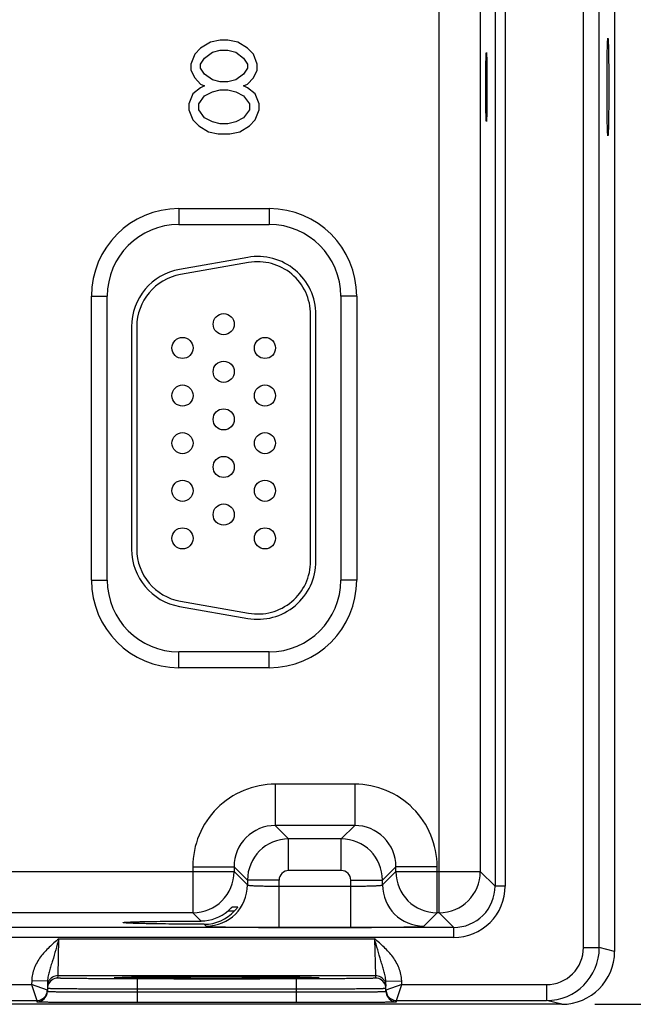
# Model space of a CAD drawing. Header units: inches. Extents: x 0 to 34, y 0 to 22.
# Tile 131 of 145: x 23.1 to 24.3, y 16.4 to 18.3. Entities that reach past the tile are written whole.
import ezdxf

# ---------------------------------------------------------------- set-up
doc = ezdxf.new("R2010")
doc.units = ezdxf.units.IN
doc.header["$LTSCALE"] = 1.87
doc.header["$MEASUREMENT"] = 0
doc.layers.get('0').update_dxf_attribs({"linetype": 'CONTINUOUS'})
doc.layers.add('02___PRT_ALL_AXES', color=7, linetype='CONTINUOUS')
doc.layers.add('DIMENSIONS', color=7, linetype='CONTINUOUS')
doc.styles.get("Standard").update_dxf_attribs({"font": 'txt', "width": 0.8})
doc.dimstyles.new('DIMSTYLE_2', dxfattribs={"dimtxt": 0.125, "dimasz": 0.18, "dimexe": 0.125, "dimexo": 0.0625, "dimgap": 0.0625, "dimtad": 0, "dimtih": 1, "dimtoh": 1, "dimzin": 4, "dimdsep": 46, "dimtxsty": 'STANDARD', "dimblk": '_FILLED', "dimblk1": '_FILLED', "dimblk2": '_FILLED', "dimcen": 0.09, "dimadec": 0, "dimazin": 0, "dimtp": 0.01, "dimtm": 0.01, "dimtfac": 1, "dimtofl": 0, "dimtmove": 0, "dimatfit": 3, "dimldrblk": '_FILLED', "dimfxl": 1, "dimtolj": 1, "dimtzin": 4, "dimarcsym": 0})

# ---------------------------------------------------------------- blocks, each defined once
blk = doc.blocks.new('_FILLED')
at = {"color": 0, "linetype": 'BYBLOCK'}
blk.add_solid([(0, 0), (-1, 0.174), (-1, -0.174)], dxfattribs=at)
blk = doc.blocks.new('*D15')
at = {"layer": 'DIMENSIONS', "color": 2, "linetype": 'CONTINUOUS'}
for p, q in [((24.1963, 19.8624), (25.1088, 19.8624)), ((24.9838, 19.8624), (24.9838, 18.3466)), ((24.9838, 16.3934), (24.9838, 18.0966)), ((24.1964, 16.3934), (25.1088, 16.3934))]:
    blk.add_line(p, q, dxfattribs=at)
at = {"layer": 'DIMENSIONS', "color": 2, "linetype": 'CONTINUOUS', "xscale": 0.18, "yscale": 0.18, "zscale": 0.18}
for p, rotation in [((24.9838, 19.8624), 90), ((24.9838, 16.3934), 270)]:
    blk.add_blockref('_FILLED', p, dxfattribs=dict(at, rotation=rotation))
at = {"layer": 'DIMENSIONS', "color": 2, "linetype": 'CONTINUOUS', "insert": (24.9838, 18.2841), "char_height": 0.125, "width": 1.125, "attachment_point": 2, "line_spacing_factor": 0.9}
blk.add_mtext('3.47{\\Ftxt.shx;\\W1.000000;\\H0.125000; }[88.1]', dxfattribs=at)

msp = doc.modelspace()

# ---------------------------------------------------------------- linework, layer by layer
at = {"color": 7, "linetype": 'CONTINUOUS'}
for p, q in [((24.1749, 16.5006), (24.1749, 19.7552)), ((24.2049, 16.5006), (24.2049, 19.7552)), ((24.2338, 19.7624), (24.2338, 16.4934)), ((23.9017, 16.5665), (23.9017, 19.6892)), ((24.0075, 19.6391), (24.0075, 16.6167)), ((24.0265, 19.6391), (24.0265, 16.6167)), ((23.9797, 19.6113), (23.9797, 16.6445)), ((23.469, 18.2127), (23.4505, 18.2014)), ((23.4875, 18.2165), (23.469, 18.2127)), ((23.5022, 18.2165), (23.4875, 18.2165)), ((23.5207, 18.2127), (23.5022, 18.2165)), ((23.5391, 18.2014), (23.5207, 18.2127)), ((23.4395, 18.1901), (23.4321, 18.1712)), ((23.4505, 18.2014), (23.4395, 18.1901)), ((23.4579, 18.1826), (23.4727, 18.1939)), ((23.4727, 18.1939), (23.4875, 18.1976)), ((23.4875, 18.1976), (23.5022, 18.1976)), ((23.5022, 18.1976), (23.517, 18.1939)), ((23.517, 18.1939), (23.5317, 18.1826)), ((23.5502, 18.1901), (23.5391, 18.2014)), ((23.5576, 18.1712), (23.5502, 18.1901)), ((23.4321, 18.1712), (23.4321, 18.1599)), ((23.4505, 18.1712), (23.4579, 18.1826)), ((23.4505, 18.1637), (23.4505, 18.1712)), ((23.5317, 18.1826), (23.5391, 18.1712)), ((23.5391, 18.1712), (23.5391, 18.1637)), ((23.5576, 18.1599), (23.5576, 18.1712)), ((23.4321, 18.1599), (23.4395, 18.1449)), ((23.4579, 18.1524), (23.4505, 18.1637)), ((23.4727, 18.1411), (23.4579, 18.1524)), ((23.5317, 18.1524), (23.517, 18.1411)), ((23.5391, 18.1637), (23.5317, 18.1524)), ((23.5502, 18.1449), (23.5576, 18.1599)), ((23.4395, 18.1449), (23.4505, 18.1335)), ((23.4505, 18.1335), (23.4579, 18.1298)), ((23.4875, 18.1373), (23.4727, 18.1411)), ((23.5022, 18.1373), (23.4875, 18.1373)), ((23.517, 18.1411), (23.5022, 18.1373)), ((23.5317, 18.1298), (23.5391, 18.1335)), ((23.5391, 18.1335), (23.5502, 18.1449)), ((23.4358, 18.1147), (23.4284, 18.0959)), ((23.4505, 18.126), (23.4358, 18.1147)), ((23.4579, 18.1298), (23.4505, 18.126)), ((23.4579, 18.1109), (23.4727, 18.1185)), ((23.4727, 18.1185), (23.4875, 18.1222)), ((23.4875, 18.1222), (23.5022, 18.1222)), ((23.5022, 18.1222), (23.517, 18.1185)), ((23.517, 18.1185), (23.5317, 18.1109)), ((23.5391, 18.126), (23.5317, 18.1298)), ((23.5539, 18.1147), (23.5391, 18.126)), ((23.5613, 18.0959), (23.5539, 18.1147)), ((23.4284, 18.0959), (23.4284, 18.0845)), ((23.4469, 18.0959), (23.4579, 18.1109)), ((23.4469, 18.0845), (23.4469, 18.0959)), ((23.5317, 18.1109), (23.5428, 18.0959)), ((23.5428, 18.0959), (23.5428, 18.0845)), ((23.5613, 18.0845), (23.5613, 18.0959)), ((23.4284, 18.0845), (23.4358, 18.0657)), ((23.4579, 18.0695), (23.4469, 18.0845)), ((23.5428, 18.0845), (23.5317, 18.0695)), ((23.5539, 18.0657), (23.5613, 18.0845)), ((23.4358, 18.0657), (23.4469, 18.0544)), ((23.4727, 18.0619), (23.4579, 18.0695)), ((23.4875, 18.0582), (23.4727, 18.0619)), ((23.517, 18.0619), (23.5022, 18.0582)), ((23.5317, 18.0695), (23.517, 18.0619)), ((23.5428, 18.0544), (23.5539, 18.0657)), ((23.4469, 18.0544), (23.4653, 18.0431)), ((23.4653, 18.0431), (23.4838, 18.0393)), ((23.5022, 18.0582), (23.4875, 18.0582)), ((23.5059, 18.0393), (23.5244, 18.0431)), ((23.5244, 18.0431), (23.5428, 18.0544)), ((23.4838, 18.0393), (23.5059, 18.0393)), ((23.4093, 17.8979), (23.5803, 17.8979)), ((23.4093, 17.8979), (23.4093, 17.8679)), ((23.5803, 17.8979), (23.5803, 17.8679)), ((23.4093, 17.8679), (23.5803, 17.8679)), ((23.5395, 17.8057), (23.4105, 17.783)), ((23.5412, 17.7959), (23.4122, 17.7731)), ((23.2438, 17.7324), (23.2738, 17.7324)), ((23.2438, 17.1954), (23.2438, 17.7324)), ((23.2738, 17.1954), (23.2738, 17.7324)), ((23.7459, 17.7324), (23.7159, 17.7324)), ((23.7159, 17.7324), (23.7159, 17.1954)), ((23.7459, 17.7324), (23.7459, 17.1954)), ((23.6586, 17.2314), (23.6586, 17.6974)), ((23.6686, 17.2314), (23.6686, 17.6974)), ((23.3196, 17.6746), (23.3196, 17.2541)), ((23.3296, 17.6746), (23.3296, 17.2541)), ((23.2438, 17.1954), (23.2738, 17.1954)), ((23.7459, 17.1954), (23.7159, 17.1954)), ((23.4122, 17.1556), (23.5412, 17.1329)), ((23.4105, 17.1458), (23.5395, 17.1231)), ((23.5803, 17.0599), (23.4093, 17.0599)), ((23.4093, 17.0299), (23.4093, 17.0599)), ((23.5803, 17.0299), (23.5803, 17.0599)), ((23.5803, 17.0299), (23.4093, 17.0299)), ((23.742, 16.8095), (23.5917, 16.8095)), ((23.5917, 16.8095), (23.5917, 16.7315)), ((23.742, 16.8095), (23.742, 16.7315)), ((23.742, 16.7315), (23.5917, 16.7315)), ((23.5917, 16.7315), (23.617, 16.7062)), ((23.742, 16.7315), (23.7166, 16.7062)), ((23.617, 16.6462), (23.617, 16.7062)), ((23.7166, 16.7062), (23.617, 16.7062)), ((23.7166, 16.6462), (23.7166, 16.7062)), ((22.765, 16.6445), (23.5137, 16.6445)), ((23.4357, 16.6536), (23.5137, 16.6536)), ((23.4357, 16.6536), (23.4357, 16.5665)), ((23.5137, 16.6536), (23.5391, 16.6282)), ((23.5137, 16.6536), (23.5137, 16.6445)), ((23.5137, 16.6445), (23.5391, 16.6191)), ((23.7166, 16.6462), (23.617, 16.6462)), ((23.82, 16.6536), (23.7946, 16.6282)), ((23.7946, 16.6191), (23.82, 16.6445)), ((23.898, 16.6536), (23.82, 16.6536)), ((23.82, 16.6445), (23.82, 16.6536)), ((23.82, 16.6445), (23.9797, 16.6445)), ((23.898, 16.5665), (23.898, 16.6536)), ((23.9797, 16.6445), (24.0075, 16.6167)), ((23.5991, 16.6282), (23.5391, 16.6282)), ((23.5391, 16.6282), (23.5391, 16.6191)), ((23.5991, 16.5388), (23.5991, 16.6282)), ((23.7346, 16.6282), (23.7946, 16.6282)), ((23.7346, 16.5388), (23.7346, 16.6282)), ((23.7946, 16.6191), (23.7946, 16.6282)), ((23.5991, 16.6168), (23.7346, 16.6168)), ((24.0265, 16.6167), (24.0075, 16.6167)), ((23.5024, 16.57), (23.5148, 16.57)), ((23.5105, 16.5778), (23.5208, 16.5778)), ((23.5208, 16.5778), (23.5207, 16.5776)), ((23.4357, 16.5665), (22.843, 16.5665)), ((23.4357, 16.5665), (23.4513, 16.5509)), ((23.8726, 16.5412), (23.898, 16.5665)), ((23.9017, 16.5665), (23.898, 16.5665)), ((23.9017, 16.5665), (23.9296, 16.5387)), ((23.9296, 16.5387), (15.5793, 16.5387)), ((23.4574, 16.5448), (23.4611, 16.5412)), ((23.5991, 16.5388), (23.7346, 16.5388)), ((23.9296, 16.5197), (23.9296, 16.5387)), ((23.9296, 16.5197), (15.5793, 16.5197)), ((23.1806, 16.4476), (23.1822, 16.5175)), ((23.1822, 16.5175), (23.7795, 16.5175)), ((23.7795, 16.5175), (23.7811, 16.4476)), ((24.1749, 16.5006), (24.2049, 16.5006)), ((24.2338, 16.4934), (24.2049, 16.5006)), ((23.1805, 16.4429), (23.1806, 16.4476)), ((23.1806, 16.4476), (23.7811, 16.4476)), ((23.2902, 16.4437), (23.2871, 16.4434)), ((23.2871, 16.4434), (23.2902, 16.4431)), ((23.2901, 16.4437), (23.2908, 16.4437)), ((23.3017, 16.4441), (23.2902, 16.4437)), ((23.2908, 16.4437), (23.2916, 16.4438)), ((23.2916, 16.4438), (23.2926, 16.4438)), ((23.2926, 16.4438), (23.2944, 16.4439)), ((23.2944, 16.4439), (23.2974, 16.4439)), ((23.2974, 16.4439), (23.3022, 16.4441)), ((23.3022, 16.4441), (23.3093, 16.4442)), ((23.3093, 16.4442), (23.3181, 16.4443)), ((23.3181, 16.4443), (23.3291, 16.4445)), ((23.3291, 16.4445), (23.3426, 16.4446)), ((23.6312, 16.4416), (23.3305, 16.4416)), ((23.3305, 16.4416), (23.3305, 16.4219)), ((23.3426, 16.4446), (23.3509, 16.4447)), ((23.3509, 16.4447), (23.3669, 16.4448)), ((23.3669, 16.4448), (23.3857, 16.4449)), ((23.3857, 16.4449), (23.4072, 16.445)), ((23.4072, 16.445), (23.4316, 16.445)), ((23.4316, 16.445), (23.4536, 16.4451)), ((23.4536, 16.4451), (23.477, 16.4451)), ((23.477, 16.4451), (23.5041, 16.4451)), ((23.5041, 16.4451), (23.5281, 16.445)), ((23.5281, 16.445), (23.5501, 16.445)), ((23.5501, 16.445), (23.5701, 16.4449)), ((23.5701, 16.4449), (23.5912, 16.4448)), ((23.5912, 16.4448), (23.6093, 16.4447)), ((23.6093, 16.4447), (23.6245, 16.4445)), ((23.6245, 16.4445), (23.6372, 16.4444)), ((23.6312, 16.4416), (23.6312, 16.4219)), ((23.6372, 16.4444), (23.6475, 16.4443)), ((23.6475, 16.4443), (23.6556, 16.4441)), ((23.6556, 16.4441), (23.662, 16.444)), ((23.6715, 16.4437), (23.6602, 16.444)), ((23.662, 16.444), (23.6653, 16.4439)), ((23.6653, 16.4439), (23.6674, 16.4439)), ((23.6674, 16.4439), (23.6691, 16.4438)), ((23.6691, 16.4438), (23.67, 16.4438)), ((23.67, 16.4438), (23.6708, 16.4437)), ((23.6746, 16.4434), (23.6715, 16.4437)), ((23.6715, 16.4431), (23.6746, 16.4434)), ((23.7811, 16.4476), (23.7812, 16.4429)), ((22.776, 16.4306), (23.1306, 16.4306)), ((23.1308, 16.4378), (23.1306, 16.4306)), ((23.1306, 16.4306), (23.1405, 16.4006)), ((23.1605, 16.4203), (23.1306, 16.4306)), ((23.1608, 16.4373), (23.1308, 16.4378)), ((23.1608, 16.4373), (23.1604, 16.4178)), ((23.3305, 16.4219), (23.3304, 16.4169)), ((23.6312, 16.4219), (23.3305, 16.4219)), ((23.6312, 16.4219), (23.6313, 16.4169)), ((23.8009, 16.4373), (23.8309, 16.4378)), ((23.8012, 16.4178), (23.8009, 16.4373)), ((23.831, 16.4306), (23.8012, 16.4203)), ((23.8212, 16.4006), (23.831, 16.4306)), ((23.831, 16.4306), (23.8309, 16.4378)), ((23.831, 16.4306), (24.1049, 16.4306)), ((24.1049, 16.4306), (24.1049, 16.4006)), ((23.3304, 16.4169), (23.6313, 16.4169)), ((23.3304, 16.4169), (23.3304, 16.3973)), ((23.6313, 16.4169), (23.6313, 16.3973)), ((24.1339, 16.3934), (15.3119, 16.3934)), ((22.7662, 16.4006), (23.1405, 16.4006)), ((23.1405, 16.4006), (23.1404, 16.3981)), ((23.3304, 16.3973), (23.6313, 16.3973)), ((23.8212, 16.4006), (24.1049, 16.4006)), ((23.8212, 16.3981), (23.8212, 16.4006)), ((24.1338, 16.3934), (24.1049, 16.4006))]:
    msp.add_line(p, q, dxfattribs=at)
for points in [[(23.2893, 16.4436), (23.2894, 16.4436), (23.2895, 16.4436), (23.2896, 16.4437), (23.2899, 16.4437), (23.2901, 16.4437)], [(23.6708, 16.4437), (23.6715, 16.4437), (23.6717, 16.4437), (23.6719, 16.4437), (23.6721, 16.4436), (23.6722, 16.4436), (23.6723, 16.4436)]]:
    msp.add_lwpolyline(points, dxfattribs=at)
for centre in [(23.4941, 17.6794), (23.4161, 17.6344), (23.5721, 17.6344), (23.4941, 17.5894), (23.4161, 17.5444), (23.5721, 17.5444), (23.4941, 17.4994), (23.4161, 17.4544), (23.5721, 17.4544), (23.4941, 17.4094), (23.4161, 17.3644), (23.5721, 17.3644), (23.4941, 17.3194), (23.4161, 17.2744), (23.5721, 17.2744)]:
    msp.add_circle(centre, 0.02, dxfattribs=at)
for centre, radius, start, end in [((23.4093, 17.7324), 0.1655, 90, 180), ((23.5803, 17.7324), 0.1655, 0, 90), ((23.4093, 17.7324), 0.1355, 90, 180), ((23.5803, 17.7324), 0.1355, 0, 90), ((23.5586, 17.6974), 0.11, 0, 100), ((23.4296, 17.6746), 0.11, 100, 180), ((23.5586, 17.6974), 0.1, 0, 100), ((23.4296, 17.6746), 0.1, 100, 180), ((23.4296, 17.2541), 0.11, 180, 260), ((23.4296, 17.2541), 0.1, 180, 260), ((23.5586, 17.2314), 0.11, 260, 360), ((23.5586, 17.2314), 0.1, 260, 360), ((23.4093, 17.1954), 0.1655, 180, 270), ((23.4093, 17.1954), 0.1355, 180, 270), ((23.5803, 17.1954), 0.1655, 270, 360), ((23.5803, 17.1954), 0.1355, 270, 360), ((23.5917, 16.6536), 0.156, 89.9965, 180.0035), ((23.742, 16.6536), 0.156, 359.9966, 90.0034), ((23.5916, 16.6536), 0.0779, 89.9718, 180.0281), ((23.742, 16.6536), 0.0779, 359.9718, 90.0281), ((23.6171, 16.6282), 0.078, 90.0148, 179.9847), ((23.7166, 16.6282), 0.078, 0.0148, 89.9847), ((23.4357, 16.6445), 0.078, 270.0209, 359.9791), ((23.617, 16.6282), 0.018, 89.9965, 180.0035), ((23.7166, 16.6282), 0.018, 359.9965, 90.0035), ((23.898, 16.6445), 0.078, 180.0209, 269.9791), ((23.9017, 16.6445), 0.078, 270.0209, 359.9791), ((23.4611, 16.6192), 0.078, 270.0209, 359.9791), ((23.8726, 16.6192), 0.078, 180.0209, 269.9791), ((23.9296, 16.6167), 0.097, 269.9966, 0.0034), ((23.9296, 16.6167), 0.078, 269.9901, 0.0099), ((23.4511, 16.6296), 0.0786, 270.1936, 310.784), ((23.4576, 16.6222), 0.0774, 269.8483, 317.612), ((24.1049, 16.5006), 0.1, 269.9986, 359.9972), ((24.1049, 16.5006), 0.07, 269.9947, 359.9963), ((24.1339, 16.4934), 0.1, 270.0033, 359.9958), ((23.1805, 16.4229), 0.02, 89.9993, 161.1986), ((23.1806, 16.4276), 0.02, 89.9997, 153.5768), ((23.7811, 16.4276), 0.02, 26.4232, 90.0003), ((23.7812, 16.4229), 0.02, 18.8014, 90.0007), ((23.1404, 16.4206), 0.02, 351.8201, 358.9927), ((23.1806, 16.4229), 0.0201, 161.2521, 178.9472), ((23.781, 16.4229), 0.0201, 1.0528, 18.7479), ((23.8212, 16.4206), 0.02, 181.0074, 188.1804), ((23.1404, 16.4181), 0.02, 269.9998, 341.1981), ((23.1405, 16.4206), 0.02, 270.0018, 332.4591), ((23.1404, 16.4207), 0.0201, 332.3523, 350.0467), ((23.1403, 16.4181), 0.0201, 341.2526, 358.9472), ((23.1405, 16.4206), 0.02, 350.102, 351.8197), ((23.8214, 16.4181), 0.0201, 181.0528, 198.7474), ((23.8212, 16.4206), 0.02, 188.1808, 189.8983), ((23.8213, 16.4207), 0.0201, 189.9528, 207.5416), ((23.8212, 16.4181), 0.02, 198.8019, 270.0002), ((23.8212, 16.4206), 0.02, 207.5913, 269.9999)]:
    msp.add_arc(centre, radius, start, end, dxfattribs=at)
for points, knots in [([(23.5391, 16.6191), (23.5391, 16.6191), (23.5392, 16.619), (23.5397, 16.6188), (23.5406, 16.6186), (23.5421, 16.6184), (23.5441, 16.6182), (23.5466, 16.618), (23.5497, 16.6178), (23.5532, 16.6176), (23.5587, 16.6174), (23.5665, 16.6172), (23.5766, 16.6169), (23.5876, 16.6168), (23.5952, 16.6168), (23.5991, 16.6168)], [0, 0, 0, 0, 0.0028, 0.007571, 0.023737, 0.048903, 0.082928, 0.12553, 0.176328, 0.234857, 0.300574, 0.451057, 0.622157, 0.807459, 1, 1, 1, 1]), ([(23.7346, 16.6168), (23.7385, 16.6168), (23.7461, 16.6168), (23.7571, 16.6169), (23.7672, 16.6172), (23.775, 16.6174), (23.7805, 16.6176), (23.784, 16.6178), (23.787, 16.618), (23.7896, 16.6182), (23.7916, 16.6184), (23.7931, 16.6186), (23.794, 16.6188), (23.7945, 16.619), (23.7946, 16.6191), (23.7946, 16.6191)], [0, 0, 0, 0, 0.192541, 0.377843, 0.548943, 0.699426, 0.765143, 0.823672, 0.87447, 0.917072, 0.951097, 0.976263, 0.992429, 0.9972, 1, 1, 1, 1]), ([(23.5024, 16.57), (23.5034, 16.5709), (23.5048, 16.5721), (23.5065, 16.5738), (23.5077, 16.575), (23.5086, 16.5759), (23.5092, 16.5765), (23.5096, 16.5769), (23.5099, 16.5773), (23.5102, 16.5775), (23.5103, 16.5777), (23.5104, 16.5778), (23.5105, 16.5778)], [0, 0, 0, 0, 0.342241, 0.503527, 0.653247, 0.786029, 0.843905, 0.894671, 0.937065, 0.969696, 0.991105, 1, 1, 1, 1]), ([(23.5207, 16.5776), (23.5205, 16.5773), (23.5198, 16.5763), (23.5186, 16.5745), (23.5168, 16.5724), (23.5155, 16.5708), (23.5148, 16.57)], [0, 0, 0, 0, 0.132034, 0.368411, 0.667584, 1, 1, 1, 1]), ([(23.3037, 16.5479), (23.3037, 16.548), (23.304, 16.5481), (23.3044, 16.5482), (23.3053, 16.5483), (23.3065, 16.5484), (23.308, 16.5486), (23.3099, 16.5487), (23.3121, 16.5488), (23.3156, 16.549), (23.3209, 16.5492), (23.328, 16.5495), (23.3364, 16.5497), (23.3459, 16.5499), (23.3564, 16.5501), (23.3722, 16.5503), (23.394, 16.5506), (23.4219, 16.5508), (23.4413, 16.5509), (23.4513, 16.5509)], [0, 0, 0, 0, 0.001483, 0.005067, 0.010907, 0.019019, 0.029395, 0.042009, 0.056833, 0.073841, 0.114301, 0.163122, 0.2199, 0.284173, 0.355492, 0.433315, 0.605936, 0.796797, 1, 1, 1, 1]), ([(23.4574, 16.5448), (23.4471, 16.5448), (23.427, 16.5449), (23.398, 16.5451), (23.3754, 16.5454), (23.3589, 16.5456), (23.3479, 16.5458), (23.338, 16.5461), (23.3292, 16.5463), (23.3217, 16.5465), (23.3162, 16.5467), (23.3124, 16.5469), (23.3102, 16.5471), (23.3082, 16.5472), (23.3066, 16.5473), (23.3054, 16.5474), (23.3045, 16.5476), (23.304, 16.5477), (23.3037, 16.5478), (23.3037, 16.5479)], [0, 0, 0, 0, 0.201695, 0.391991, 0.564724, 0.642756, 0.714346, 0.778938, 0.836038, 0.885143, 0.925856, 0.942979, 0.9579, 0.970586, 0.981005, 0.989137, 0.994977, 0.998546, 1, 1, 1, 1]), ([(23.4611, 16.5412), (23.4612, 16.5411), (23.4615, 16.541), (23.4621, 16.5409), (23.463, 16.5408), (23.4642, 16.5407), (23.4658, 16.5406), (23.4685, 16.5404), (23.4727, 16.5402), (23.4785, 16.54), (23.4855, 16.5398), (23.4936, 16.5397), (23.5026, 16.5395), (23.5126, 16.5393), (23.5274, 16.5391), (23.5475, 16.539), (23.5728, 16.5388), (23.5902, 16.5388), (23.5991, 16.5388)], [0, 0, 0, 0, 0.002193, 0.006647, 0.013412, 0.022485, 0.033853, 0.04749, 0.081447, 0.124043, 0.174882, 0.233486, 0.299305, 0.371722, 0.450054, 0.621468, 0.80711, 1, 1, 1, 1]), ([(23.7346, 16.5388), (23.7435, 16.5388), (23.7609, 16.5388), (23.7862, 16.539), (23.8063, 16.5391), (23.8211, 16.5393), (23.831, 16.5395), (23.8401, 16.5397), (23.8482, 16.5398), (23.8552, 16.54), (23.861, 16.5402), (23.8652, 16.5404), (23.8679, 16.5406), (23.8694, 16.5407), (23.8707, 16.5408), (23.8716, 16.5409), (23.8722, 16.541), (23.8725, 16.5411), (23.8726, 16.5412)], [0, 0, 0, 0, 0.19289, 0.378532, 0.549946, 0.628278, 0.700695, 0.766514, 0.825118, 0.875957, 0.918553, 0.95251, 0.966147, 0.977515, 0.986588, 0.993353, 0.997807, 1, 1, 1, 1]), ([(23.1822, 16.5175), (23.176, 16.5122), (23.1636, 16.5015), (23.1469, 16.4835), (23.1365, 16.4657), (23.1318, 16.45), (23.1308, 16.4419), (23.1308, 16.4378)], [0, 0, 0, 0, 0.250245, 0.500292, 0.749932, 0.874982, 1, 1, 1, 1]), ([(23.1822, 16.5175), (23.1802, 16.5104), (23.1764, 16.4965), (23.1713, 16.4794), (23.1672, 16.4663), (23.1642, 16.4568), (23.1617, 16.4472), (23.1608, 16.4406), (23.1608, 16.4373)], [0, 0, 0, 0, 0.266694, 0.521427, 0.642943, 0.761728, 0.879894, 1, 1, 1, 1]), ([(23.8309, 16.4378), (23.8308, 16.4419), (23.8299, 16.45), (23.8251, 16.4657), (23.8147, 16.4835), (23.798, 16.5015), (23.7857, 16.5122), (23.7795, 16.5175)], [0, 0, 0, 0, 0.125014, 0.25006, 0.499694, 0.749744, 1, 1, 1, 1]), ([(23.8009, 16.4373), (23.8008, 16.4406), (23.7999, 16.4472), (23.7974, 16.4568), (23.7945, 16.4663), (23.7904, 16.4794), (23.7853, 16.4965), (23.7815, 16.5104), (23.7795, 16.5175)], [0, 0, 0, 0, 0.120104, 0.238268, 0.357052, 0.478569, 0.733305, 1, 1, 1, 1]), ([(23.3305, 16.4416), (23.3207, 16.4416), (23.3016, 16.4416), (23.278, 16.4416), (23.26, 16.4417), (23.2474, 16.4418), (23.2356, 16.4419), (23.2248, 16.4419), (23.2149, 16.442), (23.2062, 16.4421), (23.1986, 16.4422), (23.1931, 16.4423), (23.1894, 16.4424), (23.1871, 16.4425), (23.1851, 16.4425), (23.1835, 16.4426), (23.1823, 16.4427), (23.1814, 16.4427), (23.181, 16.4428), (23.1807, 16.4428), (23.1806, 16.4428), (23.1805, 16.4429), (23.1805, 16.4429)], [0, 0, 0, 0, 0.195093, 0.382688, 0.4714, 0.555569, 0.634386, 0.70709, 0.77298, 0.831424, 0.881858, 0.923799, 0.941455, 0.956844, 0.969929, 0.980679, 0.989069, 0.995082, 0.997194, 0.998709, 0.999633, 1, 1, 1, 1]), ([(23.2902, 16.4431), (23.2931, 16.443), (23.3008, 16.4428), (23.315, 16.4425), (23.3342, 16.4423), (23.3578, 16.4421), (23.3852, 16.4419), (23.4266, 16.4418), (23.4808, 16.4417), (23.5351, 16.4418), (23.5765, 16.4419), (23.6038, 16.4421), (23.6275, 16.4423), (23.6467, 16.4425), (23.6608, 16.4428), (23.6686, 16.443), (23.6715, 16.4431)], [0, 0, 0, 0, 0.023176, 0.060749, 0.111597, 0.174181, 0.246609, 0.326696, 0.500002, 0.673307, 0.753394, 0.825822, 0.888405, 0.939253, 0.976825, 1, 1, 1, 1]), ([(23.6602, 16.444), (23.6505, 16.4443), (23.6267, 16.4446), (23.5858, 16.4449), (23.5358, 16.4451), (23.4811, 16.4451), (23.4263, 16.4451), (23.3762, 16.4449), (23.3352, 16.4446), (23.3114, 16.4443), (23.3017, 16.4441)], [0, 0, 0, 0, 0.081205, 0.198703, 0.34232, 0.499617, 0.656968, 0.800741, 0.918483, 1, 1, 1, 1]), ([(23.7812, 16.4429), (23.7812, 16.4429), (23.7811, 16.4428), (23.781, 16.4428), (23.7807, 16.4428), (23.7802, 16.4427), (23.7794, 16.4427), (23.7782, 16.4426), (23.7766, 16.4425), (23.7746, 16.4425), (23.7723, 16.4424), (23.7685, 16.4423), (23.763, 16.4422), (23.7555, 16.4421), (23.7468, 16.442), (23.7369, 16.4419), (23.726, 16.4419), (23.7143, 16.4418), (23.7017, 16.4417), (23.6837, 16.4416), (23.6601, 16.4416), (23.641, 16.4416), (23.6312, 16.4416)], [0, 0, 0, 0, 0.000367, 0.001291, 0.002806, 0.004918, 0.010931, 0.019321, 0.030071, 0.043156, 0.058545, 0.076201, 0.118142, 0.168576, 0.22702, 0.29291, 0.365614, 0.444431, 0.5286, 0.617312, 0.804907, 1, 1, 1, 1]), ([(23.3305, 16.4219), (23.3194, 16.4219), (23.2977, 16.422), (23.271, 16.4221), (23.2506, 16.4222), (23.2363, 16.4223), (23.223, 16.4223), (23.2107, 16.4224), (23.1995, 16.4225), (23.1896, 16.4226), (23.1822, 16.4227), (23.1769, 16.4228), (23.1736, 16.4228), (23.1706, 16.4229), (23.168, 16.4229), (23.1657, 16.423), (23.1639, 16.423), (23.1626, 16.4231), (23.1618, 16.4231), (23.1614, 16.4231), (23.161, 16.4231), (23.1607, 16.4232), (23.1606, 16.4232), (23.1605, 16.4232), (23.1605, 16.4232)], [0, 0, 0, 0, 0.195104, 0.382709, 0.471426, 0.555601, 0.634423, 0.707132, 0.773029, 0.831478, 0.881918, 0.90398, 0.923864, 0.941522, 0.956912, 0.969998, 0.980748, 0.989136, 0.992438, 0.995144, 0.997251, 0.998759, 0.99967, 1, 1, 1, 1]), ([(23.8012, 16.4232), (23.8012, 16.4232), (23.8011, 16.4232), (23.8009, 16.4232), (23.8007, 16.4231), (23.8003, 16.4231), (23.7998, 16.4231), (23.799, 16.4231), (23.7978, 16.423), (23.7959, 16.423), (23.7937, 16.4229), (23.7911, 16.4229), (23.7881, 16.4228), (23.7847, 16.4228), (23.7795, 16.4227), (23.7721, 16.4226), (23.7622, 16.4225), (23.751, 16.4224), (23.7387, 16.4223), (23.7253, 16.4223), (23.7111, 16.4222), (23.6906, 16.4221), (23.6639, 16.422), (23.6423, 16.4219), (23.6312, 16.4219)], [0, 0, 0, 0, 0.00033, 0.001241, 0.002749, 0.004856, 0.007562, 0.010864, 0.019252, 0.030002, 0.043087, 0.058478, 0.076136, 0.09602, 0.118081, 0.168521, 0.226971, 0.292867, 0.365577, 0.444399, 0.528574, 0.617291, 0.804896, 1, 1, 1, 1]), ([(23.1604, 16.4178), (23.1604, 16.4178), (23.1605, 16.4177), (23.1606, 16.4177), (23.1609, 16.4177), (23.1613, 16.4177), (23.1617, 16.4176), (23.1625, 16.4176), (23.1638, 16.4175), (23.1656, 16.4175), (23.1679, 16.4174), (23.1705, 16.4174), (23.1735, 16.4173), (23.1769, 16.4173), (23.1821, 16.4172), (23.1895, 16.4172), (23.1994, 16.4171), (23.2106, 16.417), (23.2229, 16.417), (23.2362, 16.4169), (23.2505, 16.4169), (23.2709, 16.4169), (23.2976, 16.4169), (23.3193, 16.4169), (23.3304, 16.4169)], [0, 0, 0, 0, 0.000343, 0.001258, 0.002769, 0.004877, 0.007583, 0.010886, 0.019274, 0.030023, 0.043108, 0.058497, 0.076155, 0.096038, 0.118099, 0.168538, 0.226987, 0.292883, 0.365592, 0.444414, 0.528589, 0.617304, 0.804905, 1, 1, 1, 1]), ([(23.6313, 16.4169), (23.6423, 16.4169), (23.664, 16.4169), (23.6907, 16.4169), (23.7112, 16.4169), (23.7254, 16.4169), (23.7388, 16.417), (23.7511, 16.417), (23.7623, 16.4171), (23.7722, 16.4172), (23.7796, 16.4172), (23.7848, 16.4173), (23.7882, 16.4173), (23.7912, 16.4174), (23.7938, 16.4174), (23.796, 16.4175), (23.7979, 16.4175), (23.7991, 16.4176), (23.7999, 16.4176), (23.8004, 16.4177), (23.8008, 16.4177), (23.801, 16.4177), (23.8011, 16.4177), (23.8012, 16.4178), (23.8012, 16.4178)], [0, 0, 0, 0, 0.195095, 0.382696, 0.471411, 0.555586, 0.634408, 0.707117, 0.773013, 0.831462, 0.881901, 0.903962, 0.923845, 0.941503, 0.956892, 0.969977, 0.980726, 0.989114, 0.992417, 0.995123, 0.997231, 0.998742, 0.999657, 1, 1, 1, 1]), ([(23.1404, 16.3981), (23.1404, 16.3981), (23.1405, 16.3981), (23.1407, 16.3981), (23.141, 16.3981), (23.1414, 16.398), (23.1419, 16.398), (23.1428, 16.398), (23.1442, 16.398), (23.1463, 16.3979), (23.1487, 16.3979), (23.1517, 16.3978), (23.155, 16.3978), (23.1588, 16.3978), (23.1646, 16.3977), (23.1729, 16.3977), (23.184, 16.3976), (23.1965, 16.3975), (23.2103, 16.3975), (23.2252, 16.3974), (23.2411, 16.3974), (23.2639, 16.3973), (23.2938, 16.3973), (23.318, 16.3973), (23.3304, 16.3973)], [0, 0, 0, 0, 0.000318, 0.001225, 0.002732, 0.004837, 0.007542, 0.010844, 0.019232, 0.029981, 0.043068, 0.058459, 0.076118, 0.096003, 0.118066, 0.168509, 0.226962, 0.292862, 0.365575, 0.444399, 0.528576, 0.617294, 0.804899, 1, 1, 1, 1]), ([(23.6313, 16.3973), (23.6436, 16.3973), (23.6679, 16.3973), (23.6977, 16.3973), (23.7206, 16.3974), (23.7365, 16.3974), (23.7514, 16.3975), (23.7652, 16.3975), (23.7777, 16.3976), (23.7887, 16.3977), (23.797, 16.3977), (23.8029, 16.3978), (23.8067, 16.3978), (23.81, 16.3978), (23.8129, 16.3979), (23.8154, 16.3979), (23.8174, 16.398), (23.8189, 16.398), (23.8198, 16.398), (23.8203, 16.398), (23.8207, 16.3981), (23.821, 16.3981), (23.8211, 16.3981), (23.8212, 16.3981), (23.8212, 16.3981)], [0, 0, 0, 0, 0.195101, 0.382706, 0.471424, 0.555601, 0.634425, 0.707138, 0.773038, 0.831491, 0.881934, 0.903997, 0.923882, 0.941541, 0.956932, 0.970019, 0.980768, 0.989156, 0.992458, 0.995163, 0.997268, 0.998775, 0.999682, 1, 1, 1, 1])]:
    msp.add_open_spline(points, degree=3, knots=knots, dxfattribs=at)
for points in [[(23.1582, 16.4114), (23.1596, 16.4141), (23.1604, 16.4172), (23.1605, 16.4203)], [(23.1627, 16.4365), (23.1614, 16.4338), (23.1607, 16.4308), (23.1606, 16.4279)], [(23.799, 16.4365), (23.8003, 16.4338), (23.801, 16.4308), (23.8011, 16.4279)], [(23.8012, 16.4203), (23.8013, 16.4172), (23.8021, 16.4141), (23.8035, 16.4114)]]:
    msp.add_open_spline(points, degree=3, dxfattribs=at)
at = {"layer": '02___PRT_ALL_AXES', "color": 7, "linetype": 'CONTINUOUS'}
for centre, major_axis in [((24.2211, 18.1279), (0, 0.0925)), ((23.9911, 18.1279), (0, 0.065))]:
    msp.add_ellipse(centre, major_axis=major_axis, ratio=0.017455, dxfattribs=at)

# ---------------------------------------------------------------- dimensions: what is measured, and where the dimension line sits
at = {"layer": 'DIMENSIONS', "color": 2, "linetype": 'CONTINUOUS'}
dim = msp.add_linear_dim(base=(24.9838, 16.3934), p1=(24.1338, 19.8624), p2=(24.1339, 16.3934), angle=270, dimstyle='DIMSTYLE_2', dxfattribs=at)
dim.commit()
dim.dimension.update_dxf_attribs({"geometry": '*D15', "text_midpoint": (24.9838, 18.2216), "dimtype": 160})

doc.saveas('drawing.dxf')
